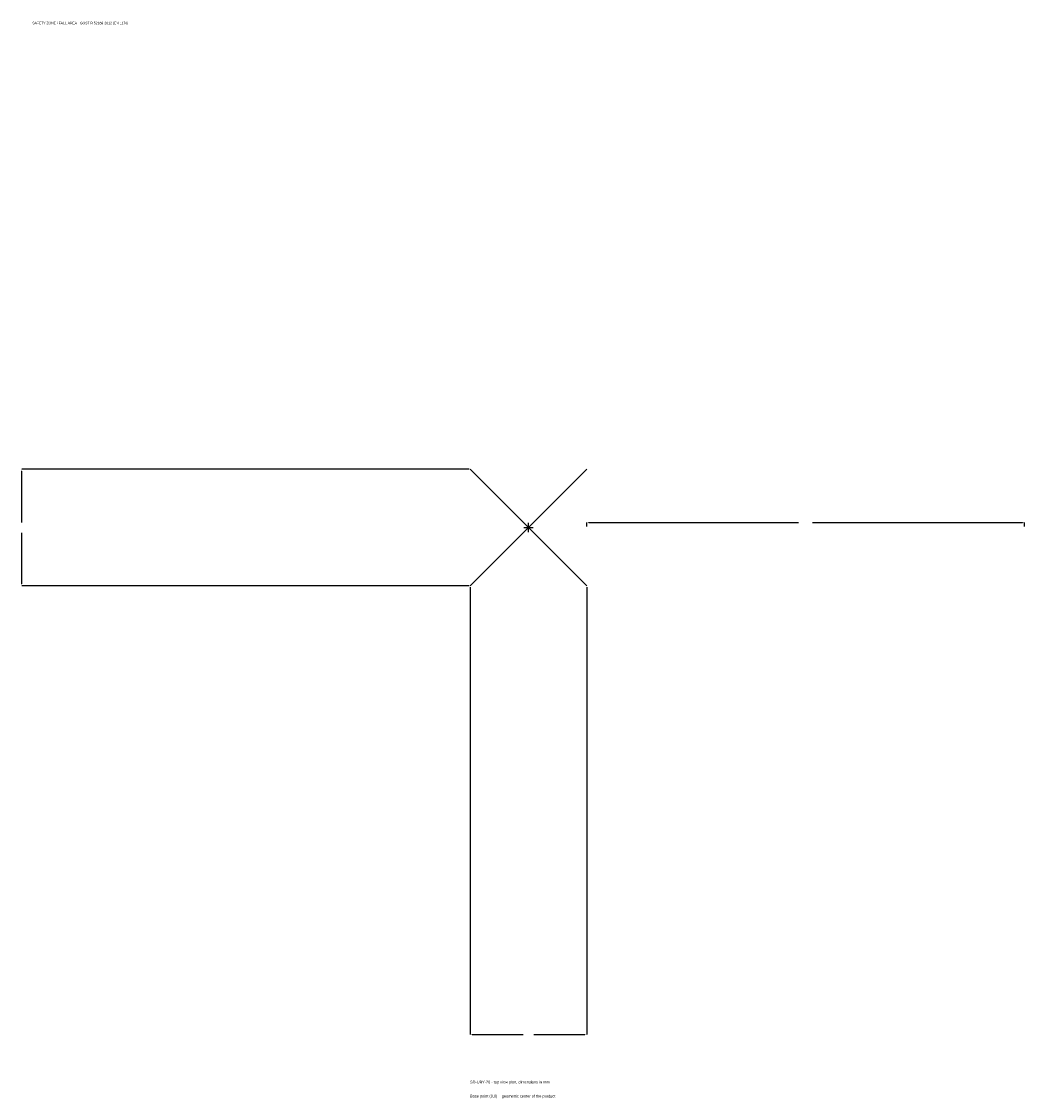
# Model space of a CAD drawing. Extents: x -1737 to 1700, y -1955 to 1733.
import ezdxf

# ---------------------------------------------------------------- set-up
doc = ezdxf.new("R2010")
doc.units = 0
for name, color, linetype in [('GP_MAF_zona_bezopasnosti', 1, 'Continuous'), ('ZSK_DANNYE', 3, 'Continuous'), ('ZSK_KONTUR', 7, 'Continuous'), ('ZSK_RAZMERY', 8, 'Continuous')]:
    doc.layers.add(name, color=color, linetype=linetype)
doc.dimstyles.new('ORION', dxfattribs={"dimtxt": 12, "dimasz": 7.2, "dimexe": 1.25, "dimexo": 3.6, "dimtad": 1, "dimcen": 2.5, "dimazin": 3, "dimtfac": 1, "dimtmove": 0, "dimatfit": 3})

# ---------------------------------------------------------------- blocks, each defined once
blk = doc.blocks.new('_CLOSEDFILLED')
at = {"color": 0, "linetype": 'BYBLOCK'}
blk.add_solid([(-1, 0.16), (0, 0), (-1, -0.16)], dxfattribs=at)
blk = doc.blocks.new('*D1')
for p, q in [((-200, -203.6), (-200, -1736)), ((200, -203.6), (200, -1736)), ((-192.8, -1736), (-18, -1736)), ((18, -1736), (192.8, -1736))]:
    blk.add_line(p, q)
at = {"layer": 'Defpoints'}
for p in [(-200, -200), (200, -200), (-200, -1736)]:
    blk.add_point(p, dxfattribs=at)
at = {"layer": 'ZSK_RAZMERY', "xscale": 7.199999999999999, "yscale": 7.199999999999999, "rotation": 180}
blk.add_blockref('_CLOSEDFILLED', (-200, -1736), dxfattribs=at)
at = {"layer": 'ZSK_RAZMERY', "xscale": 7.199999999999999, "yscale": 7.199999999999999}
blk.add_blockref('_CLOSEDFILLED', (200, -1736), dxfattribs=at)
blk = doc.blocks.new('*D2')
for p, q in [((-203.6, 200), (-1736, 200)), ((-1736, 18), (-1736, 192.8)), ((-1736, -192.8), (-1736, -18)), ((-203.6, -200), (-1736, -200))]:
    blk.add_line(p, q)
at = {"layer": 'Defpoints'}
for p in [(-200, 200), (-1736, -200), (-200, -200)]:
    blk.add_point(p, dxfattribs=at)
at = {"layer": 'ZSK_RAZMERY', "xscale": 7.199999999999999, "yscale": 7.199999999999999}
for p, rotation in [((-1736, 200), 90), ((-1736, -200), 270)]:
    blk.add_blockref('_CLOSEDFILLED', p, dxfattribs=dict(at, rotation=rotation))
blk = doc.blocks.new('*D3')
for p, q in [((200, 3.6), (200, 18)), ((207.2, 18), (926, 18)), ((974, 18), (1692.8, 18)), ((1700, 3.6), (1700, 18))]:
    blk.add_line(p, q)
at = {"layer": 'Defpoints'}
for p in [(200, 18), (200, 0), (1700, 0)]:
    blk.add_point(p, dxfattribs=at)
at = {"layer": 'ZSK_RAZMERY', "xscale": 7.199999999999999, "yscale": 7.199999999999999, "rotation": 180}
blk.add_blockref('_CLOSEDFILLED', (200, 18), dxfattribs=at)
at = {"layer": 'ZSK_RAZMERY', "xscale": 7.199999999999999, "yscale": 7.199999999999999}
blk.add_blockref('_CLOSEDFILLED', (1700, 18), dxfattribs=at)
blk = doc.blocks.new('B1')
at = {"layer": 'ZSK_KONTUR'}
for p, q in [((-200, -200), (200, 200)), ((-200, 200), (200, -200))]:
    blk.add_line(p, q, dxfattribs=at)
at = {"layer": 'ZSK_RAZMERY'}
for p, q in [((-16, 0), (16, 0)), ((0, -16), (0, 16))]:
    blk.add_line(p, q, dxfattribs=at)
at = {"layer": 'GP_MAF_zona_bezopasnosti', "color": 1}
blk.add_text('SAFETY ZONE / FALL AREA - GOST R 52169-2012 (EN 1176)', height=8.4, dxfattribs=at).set_placement((-1700, 1724))
at = {"layer": 'ZSK_RAZMERY'}
dim = blk.add_linear_dim(base=(-1736, -200), p1=(-200, -200), p2=(-200, 200), angle=90, dimstyle='ORION', dxfattribs=at)
dim.commit()
dim.dimension.update_dxf_attribs({"geometry": '*D2', "text_midpoint": (-1736, 0)})
for base, p1, p2, picture, middle in [((200, 18), (200, 0), (1700, 0), '*D3', (950, 18)), ((-200, -1736), (-200, -200), (200, -200), '*D1', (0, -1736))]:
    dim = blk.add_linear_dim(base=base, p1=p1, p2=p2, dimstyle='ORION', dxfattribs=at)
    dim.commit()
    dim.dimension.update_dxf_attribs({"geometry": picture, "text_midpoint": middle})

msp = doc.modelspace()

# ---------------------------------------------------------------- block references
msp.add_blockref('B1', (0, 0))

# ---------------------------------------------------------------- texts
at = {"layer": 'ZSK_DANNYE', "color": 3}
msp.add_text('SD-UBY-20 - top view plan, dimensions in mm', height=9.6, dxfattribs=at).set_placement((-200, -1904))
at = {"layer": 'ZSK_DANNYE', "color": 7}
msp.add_text('Base point (0,0) = geometric center of the product', height=9.6, dxfattribs=at).set_placement((-200, -1952))

doc.saveas('drawing.dxf')
